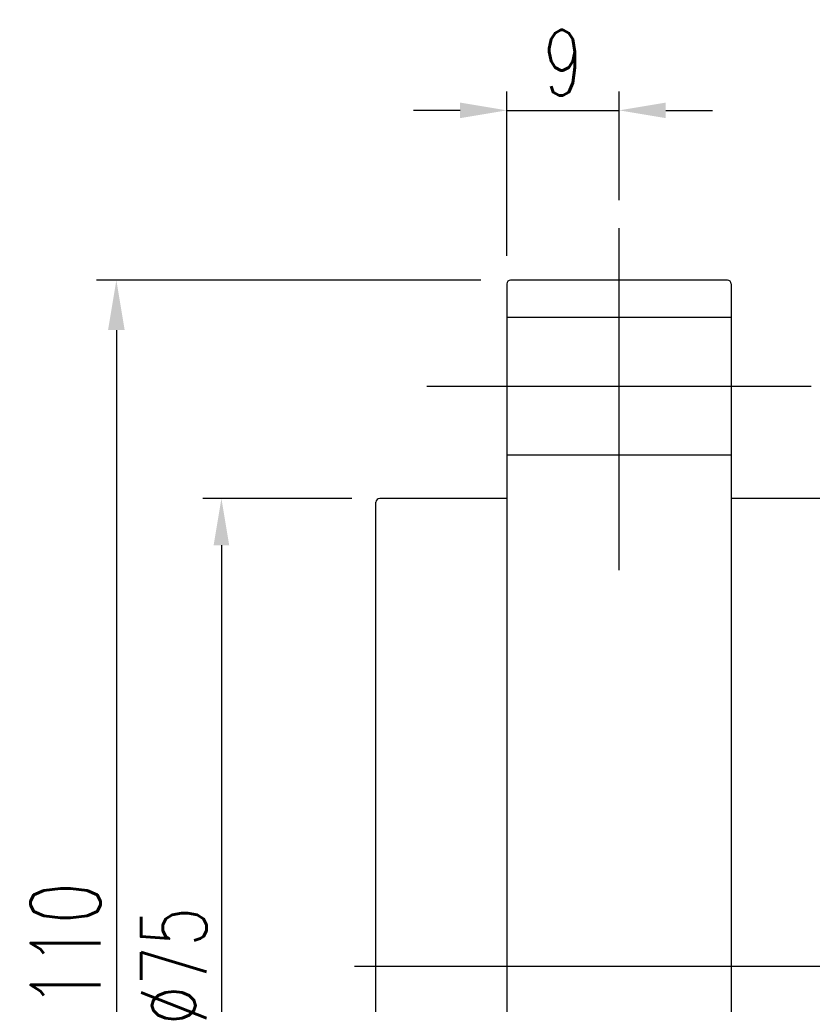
# Model space of a CAD drawing. Extents: x 360 to 2037, y -503 to 705.
# Tile 3 of 47: x 854 to 917, y 195 to 274. Entities that reach past the tile are written whole.
import ezdxf
from ezdxf.lldxf.tags import DXFTag

# ---------------------------------------------------------------- set-up
doc = ezdxf.new("R2010")
doc.units = 0
doc.header["$LTSCALE"] = 2
doc.header["$MEASUREMENT"] = 0
for name, color, linetype in [('CHA', 7, 'Continuous'), ('CL', 1, 'CENTER'), ('HID', 2, 'DASHED'), ('OUT', 3, 'Continuous')]:
    doc.layers.add(name, color=color, linetype=linetype)
doc.styles.add('DIM-7', font='SIMPLEX.shx', dxfattribs={"width": 0.7, "bigfont": 'chineset.shx'})
tags = doc.linetypes.add('CENTER', pattern=[2, 1.25, -0.25, 0.25, -0.25]).pattern_tags.tags
tags[10:11] = [DXFTag(74, 4), DXFTag(75, 0), DXFTag(340, '0'), DXFTag(46, 0.0), DXFTag(50, 0.0), DXFTag(44, 0.0), DXFTag(45, 0.0)]
tags[8:9] = [DXFTag(74, 4), DXFTag(75, 0), DXFTag(340, '0'), DXFTag(46, 0.0), DXFTag(50, 0.0), DXFTag(44, 0.0), DXFTag(45, 0.0)]
tags[6:7] = [DXFTag(74, 4), DXFTag(75, 0), DXFTag(340, '0'), DXFTag(46, 0.0), DXFTag(50, 0.0), DXFTag(44, 0.0), DXFTag(45, 0.0)]
tags[4:5] = [DXFTag(74, 4), DXFTag(75, 0), DXFTag(340, '0'), DXFTag(46, 0.0), DXFTag(50, 0.0), DXFTag(44, 0.0), DXFTag(45, 0.0)]
tags = doc.linetypes.add('DASHED', pattern=[0.75, 0.5, -0.25]).pattern_tags.tags
tags[6:7] = [DXFTag(74, 4), DXFTag(75, 0), DXFTag(340, '0'), DXFTag(46, 0.0), DXFTag(50, 0.0), DXFTag(44, 0.0), DXFTag(45, 0.0)]
tags[4:5] = [DXFTag(74, 4), DXFTag(75, 0), DXFTag(340, '0'), DXFTag(46, 0.0), DXFTag(50, 0.0), DXFTag(44, 0.0), DXFTag(45, 0.0)]
doc.dimstyles.new('CNS', dxfattribs={"dimtxt": 3.5, "dimasz": 2.5, "dimexe": 1, "dimexo": 1.5, "dimgap": 0.09, "dimtad": 0, "dimdsep": 46, "dimtxsty": 'DIM-7', "dimcen": 0.09, "dimclrd": 1, "dimclre": 1, "dimclrt": 4, "dimadec": 0, "dimazin": 0, "dimtfac": 1, "dimtix": 1, "dimtmove": 2, "dimatfit": 3, "dimfxl": 1, "dimtvp": 0.971429, "dimtolj": 1, "dimarcsym": 0})

# ---------------------------------------------------------------- blocks, each defined once
blk = doc.blocks.new('*D11')
at = {"layer": 'CHA', "lineweight": -2, "transparency": 16777216}
for p, q in [((880.474, 235.626), (868.524, 235.626)), ((870.024, 231.876), (870.024, 164.376)), ((880.474, 160.626), (868.524, 160.626))]:
    blk.add_line(p, q, dxfattribs=at)
at = {"layer": 'CHA', "transparency": 16777216}
for points in [[(869.399, 231.876), (870.649, 231.876), (870.024, 235.626)], [(869.399, 164.376), (870.649, 164.376), (870.024, 160.626)]]:
    blk.add_solid(points, dxfattribs=at)
at = {"layer": 'DEFPOINTS', "color": 0, "transparency": 16777216}
for p in [(882.724, 235.626), (870.024, 160.626), (882.724, 160.626)]:
    blk.add_point(p, dxfattribs=at)
at = {"layer": 'CHA', "transparency": 16777216, "insert": (866.199, 198.126), "char_height": 5.25, "attachment_point": 5, "rotation": 90, "style": 'DIM-7'}
blk.add_mtext('\\A1;%%C75', dxfattribs=at)
blk = doc.blocks.new('*D12')
at = {"layer": 'CHA', "lineweight": -2, "transparency": 16777216}
for p, q in [((892.924, 255.076), (892.924, 268.246)), ((901.924, 259.554), (901.924, 268.246)), ((889.174, 266.746), (885.424, 266.746)), ((892.924, 266.746), (901.924, 266.746)), ((905.674, 266.746), (909.424, 266.746))]:
    blk.add_line(p, q, dxfattribs=at)
at = {"layer": 'CHA', "transparency": 16777216}
for points in [[(889.174, 267.371), (889.174, 266.121), (892.924, 266.746)], [(905.674, 267.371), (905.674, 266.121), (901.924, 266.746)]]:
    blk.add_solid(points, dxfattribs=at)
at = {"layer": 'DEFPOINTS', "color": 0, "transparency": 16777216}
for p in [(901.924, 266.746), (901.924, 257.304), (892.924, 252.826)]:
    blk.add_point(p, dxfattribs=at)
at = {"layer": 'CHA', "transparency": 16777216, "insert": (897.424, 270.571), "char_height": 5.25, "attachment_point": 5, "style": 'DIM-7'}
blk.add_mtext('\\A1;9', dxfattribs=at)
blk = doc.blocks.new('*D17')
at = {"lineweight": -2, "transparency": 16777216}
for p, q in [((890.824, 253.126), (859.993, 253.126)), ((861.593, 249.126), (861.593, 147.126)), ((890.824, 143.126), (859.993, 143.126))]:
    blk.add_line(p, q, dxfattribs=at)
at = {"transparency": 16777216}
for points in [[(860.927, 249.126), (862.26, 249.126), (861.593, 253.126)], [(860.927, 147.126), (862.26, 147.126), (861.593, 143.126)]]:
    blk.add_solid(points, dxfattribs=at)
at = {"layer": 'DEFPOINTS', "color": 0, "transparency": 16777216}
for p in [(893.224, 253.126), (861.593, 143.126), (893.224, 143.126)]:
    blk.add_point(p, dxfattribs=at)
at = {"transparency": 16777216, "insert": (857.513, 198.126), "char_height": 5.6, "attachment_point": 5, "rotation": 90, "style": 'DIM-7'}
blk.add_mtext('\\A1;%%C110', dxfattribs=at)

msp = doc.modelspace()

# ---------------------------------------------------------------- linework, layer by layer
at = {"layer": 'CL', "color": 0, "ltscale": 3}
for p, q in [((901.924, 229.87), (901.924, 257.304)), ((886.511, 244.626), (917.336, 244.626))]:
    msp.add_line(p, q, dxfattribs=at)
at = {"layer": 'CL', "color": 0, "ltscale": 5}
msp.add_line((880.7, 198.126), (1055.836, 198.126), dxfattribs=at)
at = {"layer": 'HID', "color": 0, "ltscale": 2.154286}
for p, q in [((910.924, 250.126), (892.924, 250.126)), ((892.924, 239.126), (910.924, 239.126))]:
    msp.add_line(p, q, dxfattribs=at)
at = {"layer": 'OUT', "color": 0}
for p, q in [((892.924, 252.826), (892.924, 233.037)), ((910.624, 253.126), (893.224, 253.126)), ((910.924, 252.826), (910.924, 233.037)), ((882.424, 160.926), (882.424, 235.326)), ((892.924, 235.626), (882.724, 235.626)), ((1049.124, 235.626), (910.924, 235.626)), ((892.924, 233.037), (892.924, 163.216)), ((910.924, 233.037), (910.924, 163.216))]:
    msp.add_line(p, q, dxfattribs=at)
for centre, start, end in [((893.224, 252.826), 90, 180), ((910.624, 252.826), 0, 90), ((882.724, 235.326), 90, 180)]:
    msp.add_arc(centre, 0.3, start, end, dxfattribs=at)

# ---------------------------------------------------------------- dimensions: what is measured, and where the dimension line sits
at = {"color": 0}
dim = msp.add_linear_dim(base=(861.593, 143.126), p1=(893.224, 253.126), p2=(893.224, 143.126), angle=90, text='%%C<>', dimstyle='CNS', override={"dimscale": 1.6, "dimgap": 0.8, "dimtad": 1, "dimclrd": 256, "dimclre": 256, "dimclrt": 256, "dimtix": 0, "dimtmove": 0}, dxfattribs=at)
dim.commit()
dim.dimension.update_dxf_attribs({"geometry": '*D17', "text_midpoint": (857.513, 198.126)})
at = {"layer": 'CHA', "color": 0}
dim = msp.add_linear_dim(base=(901.924, 266.746), p1=(892.924, 252.826), p2=(901.924, 257.304), dimstyle='CNS', override={"dimscale": 1.5, "dimgap": 0.8, "dimtad": 1, "dimclrd": 256, "dimclre": 256, "dimclrt": 256, "dimtix": 0, "dimtmove": 0}, dxfattribs=at)
dim.commit()
dim.dimension.update_dxf_attribs({"geometry": '*D12', "text_midpoint": (897.424, 270.571)})
dim = msp.add_linear_dim(base=(870.024, 160.626), p1=(882.724, 235.626), p2=(882.724, 160.626), angle=90, text='%%C<>', dimstyle='CNS', override={"dimscale": 1.5, "dimgap": 0.8, "dimtad": 1, "dimclrd": 256, "dimclre": 256, "dimclrt": 256, "dimtix": 0, "dimtmove": 0}, dxfattribs=at)
dim.commit()
dim.dimension.update_dxf_attribs({"geometry": '*D11', "text_midpoint": (866.199, 198.126)})

doc.saveas('drawing.dxf')
